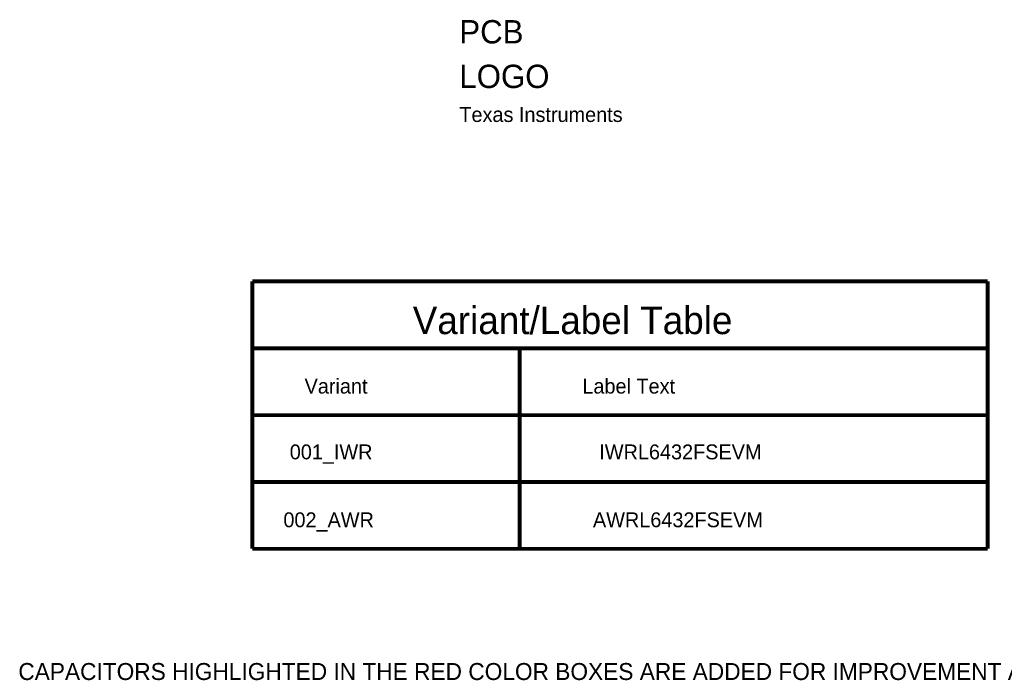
# Model space of a CAD drawing. Header units: inches. Extents: x 0 to 17, y 0 to 11.
# Tile 3 of 14: x 2.6 to 5.6, y 5.6 to 7.6. Entities that reach past the tile are written whole.
import ezdxf

# ---------------------------------------------------------------- set-up
doc = ezdxf.new("R2010")
doc.units = ezdxf.units.IN
doc.header["$MEASUREMENT"] = 0
doc.layers.add('Sheet', color=255, linetype='Continuous')

msp = doc.modelspace()

# ---------------------------------------------------------------- linework, layer by layer
at = {"layer": 'Sheet'}
for points in [[(3.3005, 6.5998, 0.0118, 0.0118, 0), (3.3005, 6.7997, 0.0118, 0.0118, 0)], [(3.3005, 6.7997, 0.0118, 0.0118, 0), (5.5004, 6.7997, 0.0118, 0.0118, 0)], [(5.5004, 6.7997, 0.0118, 0.0118, 0), (5.5004, 6, 0.0118, 0.0118, 0)], [(5.5004, 6.7997, 0.0118, 0.0118, 0), (5.5004, 6.5998, 0.0118, 0.0118, 0)], [(3.3005, 6.5998, 0.0118, 0.0118, 0), (3.3005, 6, 0.0118, 0.0118, 0)], [(3.3005, 6.5998, 0.0118, 0.0118, 0), (5.5004, 6.5998, 0.0118, 0.0118, 0)], [(4.1005, 6.5998, 0.0118, 0.0118, 0), (4.1005, 6, 0.0118, 0.0118, 0)], [(5.5004, 6.3996, 0.0118, 0.0118, 0), (3.3005, 6.3996, 0.0118, 0.0118, 0)], [(5.5004, 6.1998, 0.0118, 0.0118, 0), (3.3005, 6.1998, 0.0118, 0.0118, 0)], [(5.5004, 6, 0.0118, 0.0118, 0), (3.3005, 6, 0.0118, 0.0118, 0)]]:
    msp.add_lwpolyline(points, format="xyseb", dxfattribs=at)

# ---------------------------------------------------------------- texts
for s, height, p in [('PCB', 0.06978, (3.9201, 7.511)), ('LOGO', 0.06978, (3.9201, 7.3777)), ('Texas Instruments', 0.044406, (3.9201, 7.2762)), ('Variant/Label Table', 0.082468, (3.7806, 6.6419)), ('Variant', 0.04441, (3.4571, 6.4642)), ('Label Text', 0.04441, (4.2881, 6.4642)), ('001_IWR', 0.04441, (3.4127, 6.2676)), ('IWRL6432FSEVM', 0.044406, (4.3388, 6.2676)), ('002_AWR', 0.04441, (3.3937, 6.0646)), ('AWRL6432FSEVM', 0.044406, (4.3198, 6.0646)), ('CAPACITORS HIGHLIGHTED IN THE RED COLOR BOXES ARE ADDED FOR IMPROVEMENT AND THOSE ARE NOT MANDITORY.', 0.05075, (2.6007, 5.6078))]:
    msp.add_text(s, height=height, dxfattribs=at).set_placement(p)

doc.saveas('drawing.dxf')
